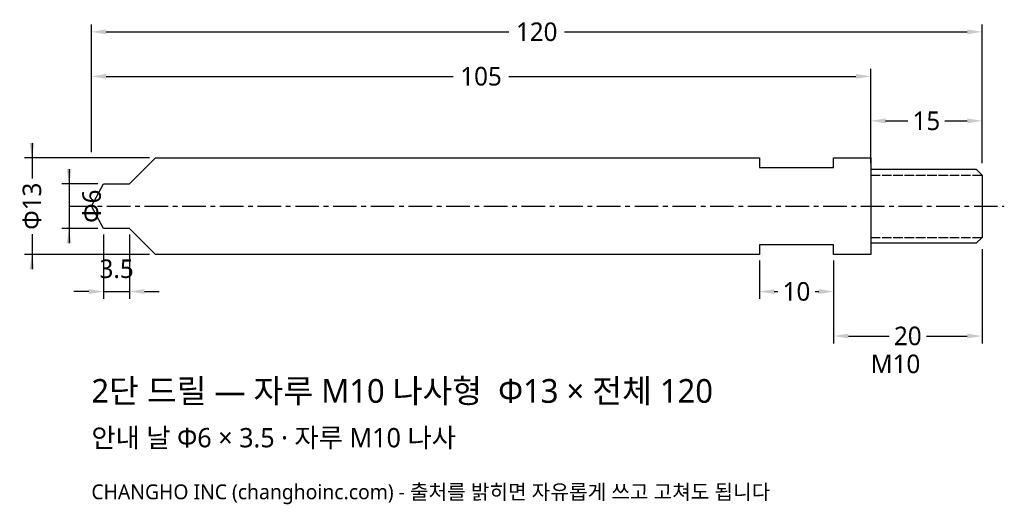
# Model space of a CAD drawing. Header units: millimetres. Extents: x -10 to 123, y -40 to 25.
import ezdxf

# ---------------------------------------------------------------- set-up
doc = ezdxf.new("R2010")
doc.units = ezdxf.units.MM
doc.linetypes.add('CENTER', pattern=[5.08, 3.175, -0.635, 0.635, -0.635])
doc.linetypes.add('DASHED', pattern=[1.524, 1.27, -0.254])
for name, color, linetype in [('문자', 7, 'CONTINUOUS'), ('외형선', 7, 'CONTINUOUS'), ('중심선', 1, 'CENTER'), ('참고선', 8, 'DASHED'), ('치수', 4, 'CONTINUOUS')]:
    doc.layers.add(name, color=color, linetype=linetype)
doc.styles.add('CH_KOR', font='malgun.ttf')
doc.dimstyles.new('CH_DIM', dxfattribs={"dimtxt": 2.5, "dimasz": 2, "dimexe": 1, "dimexo": 0.8, "dimgap": 0.8, "dimtad": 1, "dimdec": 1, "dimdsep": 46, "dimtxsty": 'CH_KOR', "dimcen": 2.5, "dimclrd": 4, "dimclre": 4, "dimclrt": 4, "dimazin": 3, "dimtfac": 1, "dimtmove": 0, "dimatfit": 3})

# ---------------------------------------------------------------- blocks, each defined once
blk = doc.blocks.new('_CLOSEDFILLED')
at = {"color": 0, "linetype": 'BYBLOCK'}
blk.add_solid([(-1, 0.164), (0, 0), (-1, -0.164)], dxfattribs=at)
blk = doc.blocks.new('*D1')
at = {"color": 4}
for p, q in [((-8, 8.5), (-8, 3.75)), ((7.85, 6.5), (-9, 6.5)), ((-8, -3.75), (-8, -8.5)), ((7.85, -6.5), (-9, -6.5))]:
    blk.add_line(p, q, dxfattribs=at)
at = {"layer": 'Defpoints'}
for p in [(-8, 6.5), (8.65, 6.5), (8.65, -6.5)]:
    blk.add_point(p, dxfattribs=at)
at = {"layer": '치수', "color": 4, "xscale": 2, "yscale": 2}
for p, rotation in [((-8, 6.5), 270), ((-8, -6.5), 90)]:
    blk.add_blockref('_CLOSEDFILLED', p, dxfattribs=dict(at, rotation=rotation))
at = {"layer": '치수', "color": 4, "insert": (-8, 0), "char_height": 2.5, "attachment_point": 5, "rotation": 90, "style": 'CH_KOR'}
blk.add_mtext('Φ13', dxfattribs=at)
blk = doc.blocks.new('*D2')
at = {"color": 4}
for p, q in [((-3, 5), (-3, -5)), ((0.85, 3), (-4, 3)), ((0.85, -3), (-4, -3))]:
    blk.add_line(p, q, dxfattribs=at)
at = {"layer": 'Defpoints'}
for p in [(-3, 3), (1.65, 3), (1.65, -3)]:
    blk.add_point(p, dxfattribs=at)
at = {"layer": '치수', "color": 4, "xscale": 2, "yscale": 2}
for p, rotation in [((-3, 3), 270), ((-3, -3), 90)]:
    blk.add_blockref('_CLOSEDFILLED', p, dxfattribs=dict(at, rotation=rotation))
at = {"layer": '치수', "color": 4, "insert": (0.05, 0), "char_height": 2.5, "attachment_point": 5, "rotation": 90, "style": 'CH_KOR'}
blk.add_mtext('Φ6', dxfattribs=at)
blk = doc.blocks.new('*D4')
at = {"color": 4}
for p, q in [((105, 5.8), (105, 12.5)), ((120, 5.8), (120, 12.5)), ((107, 11.5), (110, 11.5)), ((115, 11.5), (118, 11.5))]:
    blk.add_line(p, q, dxfattribs=at)
at = {"layer": 'Defpoints'}
for p in [(105, 11.5), (105, 5), (120, 5)]:
    blk.add_point(p, dxfattribs=at)
at = {"layer": '치수', "color": 4, "xscale": 2, "yscale": 2, "rotation": 180}
blk.add_blockref('_CLOSEDFILLED', (105, 11.5), dxfattribs=at)
at = {"layer": '치수', "color": 4, "xscale": 2, "yscale": 2}
blk.add_blockref('_CLOSEDFILLED', (120, 11.5), dxfattribs=at)
at = {"layer": '치수', "color": 4, "insert": (112.5, 11.5), "char_height": 2.5, "attachment_point": 5, "style": 'CH_KOR'}
blk.add_mtext('15', dxfattribs=at)
blk = doc.blocks.new('*D5')
at = {"color": 4}
for p, q in [((90, -7.3), (90, -12.5)), ((100, -7.3), (100, -12.5)), ((92, -11.5), (92.5, -11.5)), ((97.5, -11.5), (98, -11.5))]:
    blk.add_line(p, q, dxfattribs=at)
at = {"layer": 'Defpoints'}
for p in [(90, -6.5), (100, -6.5), (90, -11.5)]:
    blk.add_point(p, dxfattribs=at)
at = {"layer": '치수', "color": 4, "xscale": 2, "yscale": 2, "rotation": 180}
blk.add_blockref('_CLOSEDFILLED', (90, -11.5), dxfattribs=at)
at = {"layer": '치수', "color": 4, "xscale": 2, "yscale": 2}
blk.add_blockref('_CLOSEDFILLED', (100, -11.5), dxfattribs=at)
at = {"layer": '치수', "color": 4, "insert": (95, -11.5), "char_height": 2.5, "attachment_point": 5, "style": 'CH_KOR'}
blk.add_mtext('10', dxfattribs=at)
blk = doc.blocks.new('*D6')
at = {"color": 4}
for p, q in [((120, -5.8), (120, -18.5)), ((100, -7.3), (100, -18.5)), ((102, -17.5), (107.5, -17.5)), ((112.5, -17.5), (118, -17.5))]:
    blk.add_line(p, q, dxfattribs=at)
at = {"layer": 'Defpoints'}
for p in [(120, -5), (100, -6.5), (100, -17.5)]:
    blk.add_point(p, dxfattribs=at)
at = {"layer": '치수', "color": 4, "xscale": 2, "yscale": 2, "rotation": 180}
blk.add_blockref('_CLOSEDFILLED', (100, -17.5), dxfattribs=at)
at = {"layer": '치수', "color": 4, "xscale": 2, "yscale": 2}
blk.add_blockref('_CLOSEDFILLED', (120, -17.5), dxfattribs=at)
at = {"layer": '치수', "color": 4, "insert": (110, -17.5), "char_height": 2.5, "attachment_point": 5, "style": 'CH_KOR'}
blk.add_mtext('20', dxfattribs=at)
blk = doc.blocks.new('*D7')
at = {"color": 4}
for p, q in [((0, 7.3), (0, 18.5)), ((2, 17.5), (48.75, 17.5)), ((56.25, 17.5), (103, 17.5)), ((105, 7.3), (105, 18.5))]:
    blk.add_line(p, q, dxfattribs=at)
at = {"layer": 'Defpoints'}
for p in [(0, 17.5), (0, 6.5), (105, 6.5)]:
    blk.add_point(p, dxfattribs=at)
at = {"layer": '치수', "color": 4, "xscale": 2, "yscale": 2, "rotation": 180}
blk.add_blockref('_CLOSEDFILLED', (0, 17.5), dxfattribs=at)
at = {"layer": '치수', "color": 4, "xscale": 2, "yscale": 2}
blk.add_blockref('_CLOSEDFILLED', (105, 17.5), dxfattribs=at)
at = {"layer": '치수', "color": 4, "insert": (52.5, 17.5), "char_height": 2.5, "attachment_point": 5, "style": 'CH_KOR'}
blk.add_mtext('105', dxfattribs=at)
blk = doc.blocks.new('*D8')
at = {"color": 4}
for p, q in [((0, 7.3), (0, 24.5)), ((120, 5.8), (120, 24.5)), ((2, 23.5), (56.25, 23.5)), ((63.75, 23.5), (118, 23.5))]:
    blk.add_line(p, q, dxfattribs=at)
at = {"layer": 'Defpoints'}
for p in [(0, 23.5), (0, 6.5), (120, 5)]:
    blk.add_point(p, dxfattribs=at)
at = {"layer": '치수', "color": 4, "xscale": 2, "yscale": 2, "rotation": 180}
blk.add_blockref('_CLOSEDFILLED', (0, 23.5), dxfattribs=at)
at = {"layer": '치수', "color": 4, "xscale": 2, "yscale": 2}
blk.add_blockref('_CLOSEDFILLED', (120, 23.5), dxfattribs=at)
at = {"layer": '치수', "color": 4, "insert": (60, 23.5), "char_height": 2.5, "attachment_point": 5, "style": 'CH_KOR'}
blk.add_mtext('120', dxfattribs=at)

msp = doc.modelspace()

# ---------------------------------------------------------------- linework, layer by layer
at = {"layer": '외형선'}
msp.add_line((105, 5), (105, -5), dxfattribs=at)
msp.add_lwpolyline([(0, 0), (1.65, 3), (5.15, 3), (8.65, 6.5), (90, 6.5), (90, 5.2), (100, 5.2), (100, 6.5), (105, 6.5), (105, 5), (119.2, 5), (120, 4.2), (120, -4.2), (119.2, -5), (105, -5), (105, -6.5), (100, -6.5), (100, -5.2), (90, -5.2), (90, -6.5), (8.65, -6.5), (5.15, -3), (1.65, -3), (0, 0)], close=True, dxfattribs=at)
at = {"layer": '중심선'}
msp.add_line((-3, 0), (123, 0), dxfattribs=at)
at = {"layer": '참고선'}
for p, q in [((105, 5), (105, -5)), ((105, 4.2), (120, 4.2)), ((105, -4.2), (120, -4.2))]:
    msp.add_line(p, q, dxfattribs=at)

# ---------------------------------------------------------------- texts
at = {"layer": '문자', "style": 'CH_KOR'}
for s, height, p in [('M10', 2.5, (105, -22.5)), ('2단 드릴 — 자루 M10 나사형  Φ13 × 전체 120', 3.2, (0, -26.5)), ('안내 날 Φ6 × 3.5 · 자루 M10 나사', 2.6, (0, -32.5)), ('CHANGHO INC (changhoinc.com) - 출처를 밝히면 자유롭게 쓰고 고쳐도 됩니다', 2, (0, -39.5))]:
    msp.add_text(s, height=height, dxfattribs=at).set_placement(p)

# ---------------------------------------------------------------- dimensions: what is measured, and where the dimension line sits
at = {"layer": '치수'}
for base, p1, p2, text, picture, middle in [((0, 23.5), (0, 6.5), (120, 5), '120', '*D8', (60, 23.5)), ((0, 17.5), (0, 6.5), (105, 6.5), '105', '*D7', (52.5, 17.5)), ((105, 11.5), (105, 5), (120, 5), '15', '*D4', (112.5, 11.5)), ((100, -17.5), (100, -6.5), (120, -5), '20', '*D6', (110, -17.5)), ((90, -11.5), (90, -6.5), (100, -6.5), '10', '*D5', (95, -11.5))]:
    dim = msp.add_linear_dim(base=base, p1=p1, p2=p2, text=text, dimstyle='CH_DIM', dxfattribs=at)
    dim.commit()
    dim.dimension.update_dxf_attribs({"geometry": picture, "text_midpoint": middle})
for base, p1, p2, text, picture, middle in [((-8, 6.5), (8.65, 6.5), (8.65, -6.5), 'Φ13', '*D1', (-8, 0)), ((-3, 3), (1.65, 3), (1.65, -3), 'Φ6', '*D2', (0.05, 0))]:
    dim = msp.add_linear_dim(base=base, p1=p1, p2=p2, angle=90, text=text, dimstyle='CH_DIM', dxfattribs=at)
    dim.commit()
    dim.dimension.update_dxf_attribs({"geometry": picture, "text_midpoint": middle})
msp.add_linear_dim(base=(1.65, -11.5), p1=(1.65, -3), p2=(5.15, -3), text='3.5', dimstyle='CH_DIM', dxfattribs=at).render()

doc.saveas('drawing.dxf')
